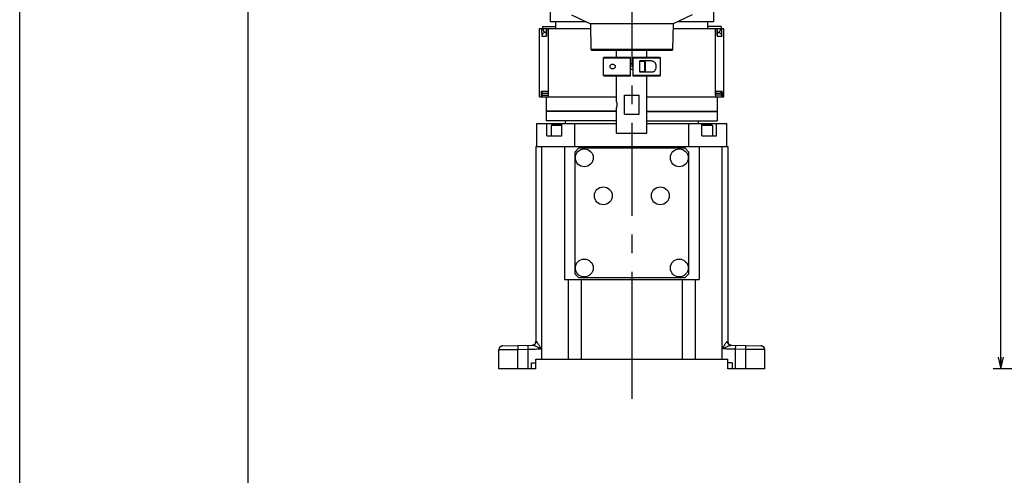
# Model space of a CAD drawing. Extents: x 0 to 2376, y 0 to 1680.
# Tile 16 of 33: x 0 to 518, y 570 to 810. Entities that reach past the tile are written whole.
import ezdxf

# ---------------------------------------------------------------- set-up
doc = ezdxf.new("R2010")
doc.units = 0
doc.header["$LTSCALE"] = 130.68
doc.linetypes.add('CENTER', pattern=[0.6, 0.375, -0.075, 0.075, -0.075])
doc.layers.get('0').update_dxf_attribs({"linetype": 'CONTINUOUS'})
doc.layers.add('95_ALL_DIM', color=7, linetype='CONTINUOUS')
doc.layers.add('DEFAULT_1', color=7, linetype='CENTER')
doc.styles.get("Standard").update_dxf_attribs({"font": 'txt', "width": 0.8})
doc.dimstyles.new('DIMSTYLE_2', dxfattribs={"dimtxt": 16, "dimasz": 6, "dimexe": 0.18, "dimexo": 0.0625, "dimgap": 0.09, "dimtad": 1, "dimdec": 3, "dimtxsty": 'STANDARD', "dimblk": 'OPEN', "dimblk1": 'OPEN', "dimblk2": 'OPEN', "dimcen": 0.09, "dimazin": 3, "dimtp": 0.8, "dimtm": 0.8, "dimtfac": 1, "dimtdec": 3, "dimtofl": 0, "dimtmove": 0, "dimatfit": 3, "dimtolj": 1})

# ---------------------------------------------------------------- blocks, each defined once
blk = doc.blocks.new('_OPEN')
at = {"color": 0, "linetype": 'BYBLOCK'}
for p, q in [((0, 0), (-1, 0.233)), ((-1, -0.233), (0, 0)), ((-1, 0), (0, 0))]:
    blk.add_line(p, q, dxfattribs=at)
blk = doc.blocks.new('*D1')
at = {"layer": '95_ALL_DIM', "color": 2, "linetype": 'CONTINUOUS'}
for p, q in [((644.32, 1080.22), (512.3, 1080.22)), ((516.3, 1080.22), (516.3, 853.22)), ((516.3, 626.22), (516.3, 853.22)), ((987.8, 626.22), (512.3, 626.22))]:
    blk.add_line(p, q, dxfattribs=at)
at = {"layer": '95_ALL_DIM', "color": 2, "linetype": 'CONTINUOUS', "xscale": 6, "yscale": 6, "zscale": 6}
for p, rotation in [((516.3, 1080.22), 90), ((516.3, 626.22), 270)]:
    blk.add_blockref('_OPEN', p, dxfattribs=dict(at, rotation=rotation))
at = {"layer": '95_ALL_DIM', "color": 2, "linetype": 'CONTINUOUS', "width": 0.8}
blk.add_text('454', height=16, rotation=90, dxfattribs=at).set_placement((512.3, 838.97))

msp = doc.modelspace()

# ---------------------------------------------------------------- linework, layer by layer
at = {"color": 7, "linetype": 'CONTINUOUS'}
for p, q in [((0, 0), (0, 1680)), ((120, 1636), (120, 60)), ((279.1186, 825.7163), (279.1186, 808.7163)), ((365.1186, 825.7163), (365.1186, 808.7163)), ((298.2871, 808.7163), (279.1187, 808.7163)), ((282.1186, 805.2163), (282.1186, 808.7163)), ((290.3298, 812.529), (300.3742, 807.7163)), ((353.9075, 812.529), (343.863, 807.7163)), ((365.1185, 808.7163), (345.9501, 808.7163)), ((362.1186, 805.2163), (362.1186, 808.7163)), ((273.6186, 769.2163), (273.6186, 805.2163)), ((273.6196, 805.2163), (300.4179, 805.2163)), ((273.6288, 769.2163), (273.6288, 805.2163)), ((275.1186, 806.2163), (282.1186, 806.2163)), ((275.1186, 806.2163), (275.1186, 805.2163)), ((276.7794, 803.2163), (277.264, 803.2163)), ((278.1278, 805.2163), (278.1278, 770.2163)), ((343.863, 807.7163), (300.3742, 807.7163)), ((300.3742, 807.7163), (300.6099, 794.2163)), ((343.863, 807.7163), (343.6273, 794.2163)), ((343.8194, 805.2163), (370.6176, 805.2163)), ((369.1186, 806.2163), (362.1186, 806.2163)), ((366.1094, 770.2163), (366.1094, 805.2163)), ((366.9579, 804.829), (366.9574, 805.2163)), ((366.9732, 803.2163), (367.4578, 803.2163)), ((369.1186, 806.2163), (369.1186, 805.2163)), ((370.6085, 769.2163), (370.6085, 805.2163)), ((370.6186, 769.2163), (370.6186, 805.2163)), ((274.7798, 801.2163), (277.1673, 801.2163)), ((277.2312, 801.9899), (277.2247, 801.846)), ((277.238, 802.1678), (277.2312, 801.9899)), ((366.9987, 802.1821), (366.9924, 802.3774)), ((367.0049, 802.0182), (366.9987, 802.1821)), ((367.0108, 801.8823), (367.0049, 802.0182)), ((367.0164, 801.7714), (367.0108, 801.8823)), ((367.0215, 801.684), (367.0164, 801.7714)), ((367.0699, 801.2163), (369.4574, 801.2163)), ((343.6273, 794.2163), (300.6099, 794.2163)), ((300.6099, 794.2163), (301.1186, 793.7163)), ((343.118, 793.7163), (301.1192, 793.7163)), ((314.1186, 790.2163), (314.1186, 793.7163)), ((330.1186, 790.2163), (330.1186, 793.7163)), ((343.6273, 794.2163), (343.1186, 793.7163)), ((307.6186, 790.2163), (307.1186, 789.7163)), ((321.3686, 789.7163), (307.1186, 789.7163)), ((307.1186, 789.7163), (307.1186, 780.7163)), ((307.6186, 790.2163), (321.3686, 790.2163)), ((321.3686, 780.2163), (321.3686, 790.2163)), ((322.8686, 790.2163), (336.6186, 790.2163)), ((322.8686, 780.2163), (322.8686, 790.2163)), ((337.1186, 789.7163), (322.8686, 789.7163)), ((332.3369, 788.2163), (326.3686, 788.2163)), ((326.3686, 782.2163), (326.3686, 788.2163)), ((328.9686, 787.9663), (326.3686, 787.9663)), ((329.3686, 787.5663), (328.9686, 787.9663)), ((328.9686, 782.4663), (328.9686, 787.9663)), ((336.6186, 790.2163), (337.1186, 789.7163)), ((337.1186, 789.7163), (337.1186, 780.7163)), ((322.8686, 786.7163), (321.3686, 786.7163)), ((322.8686, 783.7163), (321.3686, 783.7163)), ((328.9686, 782.4663), (326.3686, 782.4663)), ((329.3686, 782.8663), (328.9686, 782.4663)), ((329.3686, 782.8663), (329.3686, 787.5663)), ((307.1186, 780.7163), (321.3686, 780.7163)), ((307.1186, 780.7163), (307.6186, 780.2163)), ((321.3686, 780.2163), (307.6186, 780.2163)), ((314.1186, 766.7163), (314.1186, 780.2163)), ((322.8686, 780.7163), (337.1186, 780.7163)), ((336.6186, 780.2163), (322.8686, 780.2163)), ((332.3369, 782.2163), (326.3686, 782.2163)), ((330.1186, 750.2163), (330.1186, 780.2163)), ((337.1186, 780.7163), (336.6186, 780.2163)), ((274.6813, 772.2163), (277.8565, 772.2163)), ((366.3808, 772.2163), (369.556, 772.2163)), ((273.6196, 769.2163), (314.1186, 769.2163)), ((274.6224, 770.2163), (278.1141, 770.2163)), ((274.6224, 769.2163), (274.6224, 770.2163)), ((274.9179, 769.2163), (274.9179, 770.2163)), ((275.6811, 771.2163), (278.0235, 771.2163)), ((277.1186, 769.2163), (277.1186, 761.7163)), ((277.9667, 771.6787), (277.9757, 771.6142)), ((277.9757, 771.6142), (277.9851, 771.5428)), ((277.9998, 771.4238), (278.0099, 771.3373)), ((278.0099, 771.3373), (278.0202, 771.2455)), ((278.0202, 771.2455), (278.0361, 771.0989)), ((278.0361, 771.0989), (278.0524, 770.9427)), ((278.0524, 770.9427), (278.0689, 770.7786)), ((278.0689, 770.7786), (278.0913, 770.5497)), ((278.0913, 770.5497), (278.1141, 770.3111)), ((278.1186, 770.2163), (278.1141, 770.3113)), ((278.1278, 770.2163), (278.1186, 770.2163)), ((278.1186, 770.2163), (278.1186, 769.2163)), ((318.2456, 770.2163), (325.9916, 770.2163)), ((318.2456, 760.2163), (318.2456, 770.2163)), ((325.9916, 760.2163), (325.9916, 770.2163)), ((330.1186, 769.2163), (370.6177, 769.2163)), ((366.1186, 770.2163), (366.1094, 770.2163)), ((366.1186, 770.2163), (366.1231, 770.3113)), ((366.1186, 770.2163), (366.1186, 769.2163)), ((366.1231, 770.311), (366.1517, 770.609)), ((369.6148, 770.2163), (366.1231, 770.2163)), ((366.1517, 770.609), (366.174, 770.8355)), ((366.174, 770.8355), (366.1905, 770.9972)), ((366.1905, 770.9972), (366.2066, 771.1502)), ((366.2066, 771.1502), (366.2223, 771.2933)), ((366.2138, 771.2163), (368.5562, 771.2163)), ((366.2223, 771.2933), (366.2326, 771.3824)), ((366.2326, 771.3824), (366.2426, 771.466)), ((366.2426, 771.466), (366.2523, 771.5437)), ((366.2523, 771.5437), (366.2617, 771.615)), ((367.1186, 769.2163), (367.1186, 761.7163)), ((369.3193, 770.2163), (369.3193, 769.2163)), ((369.6148, 770.2163), (369.6148, 769.2163)), ((314.1186, 761.7163), (277.1186, 761.7163)), ((284.2456, 761.7163), (284.2456, 761.5163)), ((287.2456, 761.7163), (287.2456, 761.5163)), ((299.6186, 761.7163), (299.6186, 761.5163)), ((302.6186, 761.7163), (302.6186, 761.5163)), ((314.1186, 750.2163), (314.1186, 763.7163)), ((330.1186, 761.7163), (367.1186, 761.7163)), ((341.6186, 761.7163), (341.6186, 761.5163)), ((344.6186, 761.7163), (344.6186, 761.5163)), ((356.9917, 761.7163), (356.9917, 761.5163)), ((359.9917, 761.7163), (359.9917, 761.5163)), ((314.1186, 761.5163), (277.1186, 761.5163)), ((277.1186, 761.5163), (277.1186, 756.7163)), ((314.1186, 756.7163), (277.1186, 756.7163)), ((287.1186, 756.7163), (287.1186, 755.2163)), ((318.2456, 760.2163), (325.9916, 760.2163)), ((330.1186, 761.5163), (367.1186, 761.5163)), ((330.1186, 756.7163), (367.1186, 756.7163)), ((357.1186, 756.7163), (357.1186, 755.2163)), ((367.1186, 761.5163), (367.1186, 756.7163)), ((272.1186, 755.2163), (314.1186, 755.2163)), ((272.1186, 743.2163), (272.1186, 755.2163)), ((277.4795, 748.7163), (277.4795, 755.2163)), ((280.2186, 754.7163), (279.6186, 754.1163)), ((285.2577, 754.1163), (279.6186, 754.1163)), ((279.6186, 754.1163), (279.6186, 748.8163)), ((285.2577, 754.7163), (280.2186, 754.7163)), ((280.7295, 754.7163), (280.7295, 755.2163)), ((285.2577, 748.7163), (285.2577, 755.2163)), ((292.1186, 743.2163), (292.1186, 755.2163)), ((330.1186, 755.2163), (372.1186, 755.2163)), ((352.1186, 743.2163), (352.1186, 755.2163)), ((358.9795, 748.7163), (358.9795, 755.2163)), ((364.0186, 754.7163), (358.9795, 754.7163)), ((364.6186, 754.1163), (358.9795, 754.1163)), ((363.5077, 754.7163), (363.5077, 755.2163)), ((364.0186, 754.7163), (364.6186, 754.1163)), ((364.6186, 754.1163), (364.6186, 748.8163)), ((366.7577, 748.7163), (366.7577, 755.2163)), ((372.1186, 743.2163), (372.1186, 755.2163)), ((277.4795, 748.7163), (285.2577, 748.7163)), ((279.6186, 748.8163), (285.2577, 748.8163)), ((314.1186, 750.2163), (330.1186, 750.2163)), ((358.9795, 748.8163), (364.6186, 748.8163)), ((358.9795, 748.7163), (366.7577, 748.7163)), ((271.6186, 743.2163), (372.1186, 743.2163)), ((271.6186, 743.2163), (271.6186, 640.5221)), ((274.5475, 743.2163), (274.5475, 631.2163)), ((286.6186, 743.2163), (286.6186, 673.2163)), ((292.1186, 740.2163), (294.1186, 742.2163)), ((350.1186, 742.2163), (294.1186, 742.2163)), ((350.1186, 742.2163), (352.1186, 740.2163)), ((357.6186, 743.2163), (357.6186, 673.2163)), ((369.6897, 631.2163), (369.6897, 743.2163)), ((372.2788, 743.2163), (372.6186, 743.2163)), ((372.6186, 743.2163), (372.6186, 640.5221)), ((292.1186, 740.2163), (292.1186, 676.2163)), ((352.1186, 676.2163), (352.1186, 740.2163)), ((294.1186, 674.2163), (292.1186, 676.2163)), ((294.1186, 674.2163), (350.1186, 674.2163)), ((352.1186, 676.2163), (350.1186, 674.2163)), ((286.6186, 673.2163), (357.6186, 673.2163)), ((288.7617, 631.2163), (288.7617, 673.2163)), ((295.6583, 631.2163), (295.6583, 673.2163)), ((322.1186, 673.2163), (322.1186, 631.2163)), ((348.579, 673.2163), (348.579, 631.2163)), ((355.4755, 673.2163), (355.4755, 631.2163)), ((254.0837, 638.2506), (269.8951, 638.5266)), ((254.0837, 638.2506), (254.0839, 638.2425)), ((262.0837, 638.3903), (262.1186, 636.3906)), ((267.4416, 638.4838), (267.4765, 636.4841)), ((374.3422, 638.5266), (390.1535, 638.2506)), ((376.7608, 636.4841), (376.7957, 638.4838)), ((382.1186, 636.3906), (382.1535, 638.3903)), ((390.1535, 638.2506), (390.1534, 638.2427)), ((252.1186, 626.2163), (252.1186, 636.2509)), ((252.1325, 635.7252), (252.1186, 635.725)), ((252.1902, 636.0145), (252.1831, 635.9701)), ((252.2248, 636.2524), (252.221, 636.2914)), ((252.2218, 636.885), (252.3297, 636.8489)), ((252.3427, 636.889), (252.3242, 636.8318)), ((252.3481, 636.8872), (252.3427, 636.889)), ((262.1186, 636.3906), (267.4765, 636.4841)), ((262.1186, 626.2163), (262.1186, 636.3906)), ((267.4765, 636.4841), (267.4765, 626.2163)), ((382.1186, 636.3906), (376.7608, 636.4841)), ((376.7608, 626.2163), (376.7608, 636.4841)), ((382.1186, 626.2163), (382.1186, 636.3906)), ((391.8891, 636.8872), (391.8945, 636.889)), ((391.9214, 636.8042), (391.8945, 636.889)), ((392.0154, 636.885), (391.9073, 636.8488)), ((391.9641, 636.6402), (391.9214, 636.8042)), ((391.994, 636.4815), (391.9641, 636.6402)), ((392.0129, 636.3307), (391.994, 636.4815)), ((392.0125, 636.2524), (392.0163, 636.2912)), ((392.0192, 636.2558), (392.0129, 636.3307)), ((392.0163, 636.2912), (392.0162, 636.2919)), ((392.1186, 635.725), (392.1048, 635.7252)), ((392.1186, 626.2163), (392.1186, 636.2509)), ((269.285, 629.2163), (271.6186, 629.2163)), ((271.6186, 631.2163), (372.6186, 631.2163)), ((271.6186, 626.2163), (271.6186, 631.2163)), ((372.6186, 626.2163), (372.6186, 631.2163)), ((374.9522, 629.2163), (372.6186, 629.2163)), ((271.6186, 626.2163), (252.1186, 626.2163)), ((392.1186, 626.2163), (372.6186, 626.2163))]:
    msp.add_line(p, q, dxfattribs=at)
for points in [[(277.2798, 805.2163), (277.2796, 804.9461), (277.2788, 804.6802), (277.2775, 804.4223), (277.2758, 804.1748), (277.2736, 803.9387), (277.2712, 803.7144), (277.2684, 803.5037), (277.2655, 803.3061), (277.2623, 803.1209), (277.259, 802.9491), (277.2556, 802.7902), (277.2521, 802.6429), (277.2486, 802.5077)], [(366.9828, 802.737), (366.9767, 803.0252), (366.9738, 803.1844), (366.971, 803.3544), (366.9683, 803.5354), (366.9659, 803.7266), (366.9637, 803.9282), (366.9618, 804.1402), (366.9601, 804.3616), (366.9588, 804.5916), (366.9579, 804.829)], [(277.2247, 801.846), (277.2187, 801.7327), (277.2159, 801.6867), (277.2133, 801.6473), (277.211, 801.6149), (277.2089, 801.5886), (277.2078, 801.5763)], [(277.2486, 802.5077), (277.2416, 802.2708), (277.238, 802.1678)], [(366.9924, 802.3774), (366.986, 802.6079), (366.9828, 802.737)], [(367.0314, 801.556), (367.0313, 801.5566), (367.0307, 801.5624), (367.0296, 801.5746), (367.0279, 801.5941), (367.0259, 801.6189), (367.0238, 801.6487), (367.0215, 801.684)], [(277.9354, 771.8657), (277.9341, 771.8704), (277.9335, 771.8725), (277.9343, 771.8694), (277.9358, 771.8627), (277.9379, 771.8529), (277.9405, 771.8396), (277.9435, 771.8237), (277.9468, 771.8053), (277.9504, 771.7842), (277.9542, 771.761), (277.9582, 771.7357), (277.9624, 771.7081), (277.9667, 771.6787)], [(277.9851, 771.5428), (277.9948, 771.465), (277.9998, 771.4238)], [(366.2617, 771.615), (366.2707, 771.6794), (366.275, 771.7088), (366.2791, 771.7363), (366.2831, 771.7616), (366.2869, 771.7848), (366.2905, 771.8058), (366.2938, 771.8242), (366.2968, 771.84), (366.2994, 771.8533), (366.3015, 771.863), (366.3028, 771.869)], [(254.227, 638.2531), (253.992, 638.2357), (253.7727, 638.1944), (253.5597, 638.1296), (253.3553, 638.0421), (253.1622, 637.9331), (252.9825, 637.8039), (252.8184, 637.656), (252.6718, 637.4916), (252.5445, 637.3124), (252.4378, 637.1206), (252.3529, 636.9183), (252.3428, 636.889)], [(391.8945, 636.889), (391.8154, 637.0869), (391.7124, 637.2806), (391.5885, 637.462), (391.4451, 637.6291), (391.2839, 637.78), (391.1066, 637.9125), (390.9154, 638.0251), (390.7127, 638.1164), (390.5007, 638.1851), (390.282, 638.2305), (390.0592, 638.2517), (390.0116, 638.2531)], [(252.1831, 635.9701), (252.181, 635.9579), (252.1771, 635.9364), (252.1737, 635.9194), (252.1719, 635.9113)], [(252.221, 636.2918), (252.2196, 636.2739), (252.215, 636.2219), (252.2101, 636.1732), (252.2052, 636.1279), (252.2001, 636.0863), (252.1951, 636.0484), (252.1902, 636.0145)], [(252.3242, 636.8318), (252.28, 636.6703), (252.2484, 636.5135), (252.2277, 636.3639), (252.221, 636.2914)], [(392.0553, 635.9633), (392.0511, 635.9882), (392.0467, 636.0166), (392.0421, 636.0482), (392.0375, 636.0832), (392.0328, 636.1215), (392.0282, 636.1632), (392.0236, 636.208), (392.0192, 636.2558)], [(392.0677, 635.9015), (392.0677, 635.9013), (392.067, 635.9042), (392.0652, 635.912), (392.0624, 635.9252), (392.0591, 635.9423), (392.0553, 635.9633)]]:
    msp.add_lwpolyline(points, dxfattribs=at)
for centre in [(297.1186, 737.2163), (347.1186, 737.2163), (307.1186, 717.2163), (337.1186, 717.2163), (297.1186, 679.2163), (347.1186, 679.2163)]:
    msp.add_circle(centre, 4.7, dxfattribs=at)
for centre, radius, start, end in [((279.7186, 748.8163), 0.1, 180, 270), ((364.5186, 748.8163), 0.1, 270, 360), ((254.1186, 636.2509), 2, 91, 180), ((269.6186, 640.5221), 2, 271, 360), ((374.6186, 640.5221), 2, 180, 269), ((390.1186, 636.2509), 2, 0, 89), ((252.6186, 635.725), 0.5, 150.629094, 180), ((391.6186, 635.725), 0.5, 0, 29.376378)]:
    msp.add_arc(centre, radius, start, end, dxfattribs=at)
for points, knots in [([(274.6715, 805.2163), (274.6715, 804.9595), (274.6727, 804.4398), (274.68, 803.6729), (274.6876, 802.9371), (274.7125, 802.3073), (274.7043, 801.7478), (274.7789, 801.4864), (274.7321, 801.2163), (274.7798, 801.2163)], [0, 0, 0, 0, 0.19239893, 0.38916116, 0.57569937, 0.7399235, 0.87264373, 0.96424474, 1, 1, 1, 1]), ([(276.7794, 803.2163), (276.5193, 803.2163), (275.9935, 803.1122), (275.3289, 802.6671), (274.8839, 802.0024), (274.7798, 801.4764), (274.7798, 801.2163)], [0, 0, 0, 0, 0.24997584, 0.49996583, 0.74997584, 1, 1, 1, 1]), ([(275.3539, 805.2163), (275.3538, 805.0877), (275.3732, 804.8238), (275.4618, 804.4341), (275.6136, 804.062), (275.8252, 803.7311), (276.0919, 803.4598), (276.4121, 803.2675), (276.6573, 803.2163), (276.7794, 803.2163)], [0, 0, 0, 0, 0.1433865, 0.29357945, 0.44360545, 0.58902489, 0.72856627, 0.86393604, 1, 1, 1, 1]), ([(277.2443, 802.3402), (277.2459, 802.385), (277.2525, 802.5709), (277.2592, 802.9125), (277.2676, 803.3657), (277.2734, 803.8374), (277.2775, 804.3115), (277.2798, 804.7717), (277.2803, 805.0715), (277.2803, 805.2163)], [0, 0, 0, 0, 0.0470609, 0.19581477, 0.35463071, 0.52021011, 0.6874173, 0.84902981, 1, 1, 1, 1]), ([(366.957, 805.2163), (366.957, 805.0721), (366.9575, 804.7733), (366.9597, 804.3146), (366.9638, 803.8415), (366.9696, 803.3703), (366.9779, 802.9171), (366.9846, 802.5752), (366.9913, 802.3891), (366.9928, 802.3442)], [0, 0, 0, 0, 0.15060097, 0.31190306, 0.47895508, 0.64459247, 0.80365569, 0.95278997, 1, 1, 1, 1]), ([(367.4578, 803.2163), (367.5799, 803.2163), (367.8252, 803.2675), (368.1453, 803.4598), (368.412, 803.7311), (368.6237, 804.062), (368.7754, 804.4341), (368.8641, 804.8238), (368.8834, 805.0877), (368.8833, 805.2163)], [0, 0, 0, 0, 0.13606403, 0.27143373, 0.41097512, 0.55639456, 0.70642053, 0.85661354, 1, 1, 1, 1]), ([(367.4578, 803.2163), (367.7179, 803.2163), (368.2438, 803.1122), (368.9084, 802.6671), (369.3534, 802.0024), (369.4574, 801.4764), (369.4574, 801.2163)], [0, 0, 0, 0, 0.24997849, 0.49996929, 0.7499783, 1, 1, 1, 1]), ([(369.4574, 801.2163), (369.5051, 801.2163), (369.4584, 801.4864), (369.5329, 801.7478), (369.5247, 802.3073), (369.5496, 802.9371), (369.5573, 803.6729), (369.5646, 804.4398), (369.5658, 804.9595), (369.5657, 805.2163)], [0, 0, 0, 0, 0.03575542, 0.12735619, 0.26007652, 0.42430064, 0.61083882, 0.80760108, 1, 1, 1, 1]), ([(277.1673, 801.2163), (277.2545, 801.216), (277.1783, 801.52), (277.2349, 801.7555), (277.2346, 802.0599), (277.2413, 802.2564), (277.2443, 802.3402)], [0, 0, 0, 0, 0.23217275, 0.47511059, 0.77512715, 1, 1, 1, 1]), ([(366.9928, 802.3442), (366.9958, 802.2602), (367.0025, 802.0632), (367.0022, 801.7578), (367.059, 801.5214), (366.9823, 801.216), (367.0699, 801.2163)], [0, 0, 0, 0, 0.22458892, 0.52443714, 0.76746672, 1, 1, 1, 1]), ([(332.3369, 788.2163), (332.5189, 788.2163), (332.8777, 788.1883), (333.3892, 788.038), (333.8364, 787.7716), (334.1931, 787.4073), (334.4577, 786.978), (334.6436, 786.5068), (334.7632, 786.0035), (334.8217, 785.4796), (334.8213, 784.9471), (334.7622, 784.4235), (334.6419, 783.9205), (334.4552, 783.4495), (334.1896, 783.0207), (333.8321, 782.6577), (333.3853, 782.3932), (332.8755, 782.2442), (332.5181, 782.2163), (332.3369, 782.2163)], [0, 0, 0, 0, 0.06209135, 0.12198149, 0.18026367, 0.23762004, 0.29414659, 0.35116665, 0.40969503, 0.47011708, 0.53055851, 0.59096305, 0.64944485, 0.70648903, 0.76305228, 0.8203884, 0.87851761, 0.93816496, 1, 1, 1, 1]), ([(311.9206, 783.9663), (311.836, 783.9663), (311.6625, 783.9815), (311.4091, 784.0578), (311.1781, 784.1936), (310.99, 784.3793), (310.8525, 784.5972), (310.7626, 784.8356), (310.7178, 785.0872), (310.7176, 785.3458), (310.7625, 785.5964), (310.8486, 785.8248), (310.9676, 786.0198), (311.1136, 786.1798), (311.2833, 786.3055), (311.4757, 786.3972), (311.6905, 786.4541), (311.8422, 786.4663), (311.9206, 786.4663)], [0, 0, 0, 0, 0.06544956, 0.13384258, 0.2029976, 0.27063392, 0.33630669, 0.40081366, 0.46651084, 0.53295613, 0.59982742, 0.66240429, 0.72067987, 0.77546577, 0.82900047, 0.88301319, 0.93934917, 1, 1, 1, 1]), ([(311.9206, 786.4663), (312.0323, 786.4663), (312.2513, 786.4411), (312.5568, 786.3447), (312.8257, 786.2067), (313.0535, 786.0382), (313.2355, 785.8473), (313.3678, 785.64), (313.4466, 785.4241), (313.4707, 785.2047), (313.441, 784.9869), (313.3583, 784.7746), (313.2242, 784.5718), (313.0424, 784.3851), (312.8161, 784.2202), (312.5494, 784.0852), (312.2472, 783.9909), (312.0308, 783.9663), (311.9206, 783.9663)], [0, 0, 0, 0, 0.07708055, 0.15079106, 0.22006025, 0.28475566, 0.34548715, 0.4010605, 0.45331812, 0.50266974, 0.5518686, 0.6036251, 0.65858434, 0.71852745, 0.78250841, 0.85102731, 0.923894, 1, 1, 1, 1]), ([(274.6224, 770.2163), (274.6224, 770.3562), (274.6237, 770.6346), (274.6259, 771.0411), (274.6373, 771.4051), (274.6313, 771.7367), (274.6817, 771.9488), (274.6062, 772.216), (274.6813, 772.2163)], [0, 0, 0, 0, 0.20951914, 0.41790004, 0.60619612, 0.76452188, 0.88750581, 1, 1, 1, 1]), ([(274.6813, 772.2163), (274.6813, 772.0438), (274.775, 771.6921), (275.1569, 771.3101), (275.5086, 771.2163), (275.6811, 771.2163)], [0, 0, 0, 0, 0.33336353, 0.66669687, 1, 1, 1, 1]), ([(277.8565, 772.2163), (277.9081, 772.2164), (277.9066, 772.0676), (277.9417, 771.9432), (277.9632, 771.7713), (277.9914, 771.5629), (278.0166, 771.3374), (278.033, 771.1829), (278.0401, 771.1152)], [0, 0, 0, 0, 0.13823112, 0.24773336, 0.39507012, 0.5838445, 0.81767565, 1, 1, 1, 1]), ([(366.1992, 771.1349), (366.2063, 771.2028), (366.2227, 771.3569), (366.2479, 771.5805), (366.276, 771.7857), (366.2974, 771.9535), (366.3314, 772.0738), (366.3313, 772.2163), (366.3808, 772.2163)], [0, 0, 0, 0, 0.18599874, 0.42225202, 0.61106744, 0.75726334, 0.86512432, 1, 1, 1, 1]), ([(369.556, 772.2163), (369.556, 772.0438), (369.4623, 771.6921), (369.0804, 771.3101), (368.7287, 771.2163), (368.5562, 771.2163)], [0, 0, 0, 0, 0.33335369, 0.6666882, 1, 1, 1, 1]), ([(369.556, 772.2163), (369.631, 772.216), (369.5555, 771.9488), (369.6059, 771.7367), (369.5999, 771.4051), (369.6113, 771.0411), (369.6136, 770.6346), (369.6148, 770.3562), (369.6148, 770.2163)], [0, 0, 0, 0, 0.11249421, 0.23547811, 0.39380388, 0.58209996, 0.79048086, 1, 1, 1, 1]), ([(274.9179, 770.2163), (274.9179, 770.2864), (274.9296, 770.4286), (274.9809, 770.6342), (275.0667, 770.8231), (275.1823, 770.984), (275.3248, 771.1104), (275.4931, 771.1956), (275.6181, 771.2163), (275.6811, 771.2163)], [0, 0, 0, 0, 0.15153408, 0.30666176, 0.45603832, 0.59718823, 0.73180748, 0.86384569, 1, 1, 1, 1]), ([(278.0514, 771.0045), (278.0639, 770.8818), (278.0864, 770.6516), (278.1084, 770.4213), (278.1186, 770.3139)], [0, 0, 0, 0, 0.5333879, 1, 1, 1, 1]), ([(366.1374, 770.511), (366.1418, 770.5569), (366.1582, 770.7277), (366.175, 770.8986), (366.1877, 771.0234)], [0, 0, 0, 0, 0.26871972, 1, 1, 1, 1]), ([(368.5562, 771.2163), (368.6192, 771.2163), (368.7441, 771.1956), (368.9124, 771.1104), (369.0549, 770.984), (369.1705, 770.8231), (369.2563, 770.6342), (369.3077, 770.4286), (369.3194, 770.2864), (369.3193, 770.2163)], [0, 0, 0, 0, 0.1361543, 0.26819252, 0.40281178, 0.54396168, 0.69333824, 0.84846593, 1, 1, 1, 1]), ([(314.1186, 766.7163), (314.1232, 766.6874), (314.1407, 766.5733), (314.1742, 766.3279), (314.2136, 765.9446), (314.24, 765.4674), (314.2397, 764.9568), (314.213, 764.4815), (314.1738, 764.1017), (314.1405, 763.8578), (314.1232, 763.7453), (314.1186, 763.7163)], [0, 0, 0, 0, 0.0291722, 0.11493764, 0.24666824, 0.41278731, 0.59066154, 0.7549027, 0.88661092, 0.97081343, 1, 1, 1, 1]), ([(254.2256, 638.2531), (254.1222, 638.2513), (253.9055, 638.231), (253.5713, 638.1443), (253.2222, 637.9836), (252.8745, 637.7293), (252.5575, 637.3639), (252.4052, 637.0569), (252.3481, 636.8872)], [0, 0, 0, 0, 0.12562791, 0.26317222, 0.41754607, 0.58971375, 0.78251387, 1, 1, 1, 1]), ([(271.8199, 640.5263), (271.8201, 640.2692), (271.7214, 639.751), (271.2963, 639.091), (270.6571, 638.6424), (270.1474, 638.531), (269.8951, 638.5266)], [0, 0, 0, 0, 0.25234331, 0.50329927, 0.75232927, 1, 1, 1, 1]), ([(274.5475, 636.6322), (274.2533, 636.7795), (273.6891, 637.0547), (272.8799, 637.433), (272.1554, 637.7595), (271.5227, 638.0319), (270.9851, 638.2479), (270.5418, 638.4049), (270.1903, 638.5009), (269.9822, 638.5281), (269.8951, 638.5266)], [0, 0, 0, 0, 0.19575587, 0.37346573, 0.53146563, 0.66854865, 0.78331119, 0.87617751, 0.94812866, 1, 1, 1, 1]), ([(271.8199, 640.5263), (271.7695, 640.5253), (271.7024, 640.5239), (271.6353, 640.5224), (271.6186, 640.5221)], [0, 0, 0, 0, 0.75077222, 1, 1, 1, 1]), ([(274.5475, 636.6322), (274.3556, 636.9249), (274.0049, 637.4773), (273.5268, 638.2596), (273.1151, 638.9314), (272.7595, 639.4905), (272.4581, 639.9318), (272.2054, 640.253), (272.0112, 640.4514), (271.8734, 640.5274), (271.8199, 640.5263)], [0, 0, 0, 0, 0.21906236, 0.4095084, 0.57379717, 0.71231334, 0.82400825, 0.90867931, 0.96650726, 1, 1, 1, 1]), ([(369.6897, 636.6322), (369.9092, 636.9667), (370.3028, 637.5903), (370.8321, 638.4599), (371.2767, 639.1791), (371.6474, 639.747), (371.9561, 640.1646), (372.187, 640.4208), (372.3531, 640.5277), (372.4173, 640.5263)], [0, 0, 0, 0, 0.25048668, 0.46154901, 0.63737897, 0.77947128, 0.88697198, 0.95977218, 1, 1, 1, 1]), ([(369.6897, 636.6322), (370.0273, 636.801), (370.6666, 637.1119), (371.572, 637.5316), (372.3587, 637.8811), (373.0228, 638.1591), (373.566, 638.3634), (373.9899, 638.4901), (374.2393, 638.5284), (374.3422, 638.5266)], [0, 0, 0, 0, 0.22458239, 0.42296194, 0.5937556, 0.73675097, 0.85136149, 0.93880588, 1, 1, 1, 1]), ([(374.3422, 638.5266), (374.0899, 638.531), (373.5801, 638.6424), (372.941, 639.091), (372.5158, 639.751), (372.4171, 640.2692), (372.4173, 640.5263)], [0, 0, 0, 0, 0.24767073, 0.49670073, 0.74765669, 1, 1, 1, 1]), ([(372.4173, 640.5263), (372.4677, 640.5253), (372.5348, 640.5239), (372.6019, 640.5224), (372.6186, 640.5221)], [0, 0, 0, 0, 0.75083391, 1, 1, 1, 1]), ([(391.2272, 637.8223), (391.1538, 637.8799), (390.9708, 638.0039), (390.6664, 638.1441), (390.3321, 638.2309), (390.1154, 638.2513), (390.0116, 638.2531)], [0, 0, 0, 0, 0.21300588, 0.50389638, 0.76248859, 1, 1, 1, 1]), ([(391.8892, 636.8872), (391.8321, 637.0568), (391.6799, 637.3638), (391.4244, 637.6581), (391.2656, 637.7923), (391.2272, 637.8223)], [0, 0, 0, 0, 0.46323358, 0.87400385, 1, 1, 1, 1]), ([(252.1186, 636.2509), (252.1186, 636.296), (252.1623, 636.3551), (252.2156, 636.3933), (252.2321, 636.4031)], [0, 0, 0, 0, 0.7042825, 1, 1, 1, 1]), ([(252.2071, 636.0602), (252.2035, 636.0319), (252.1898, 635.9434), (252.1603, 635.8579), (252.1563, 635.7385), (252.1435, 635.7288)], [0, 0, 0, 0, 0.25694562, 0.82914913, 1, 1, 1, 1]), ([(252.3481, 636.8872), (252.3222, 636.8104), (252.2807, 636.6624), (252.2443, 636.4624), (252.2313, 636.3409), (252.2275, 636.2914)], [0, 0, 0, 0, 0.39920577, 0.75518359, 1, 1, 1, 1]), ([(252.5058, 636.2563), (252.5749, 636.2573), (252.9393, 636.2624), (253.7163, 636.2732), (254.9375, 636.2903), (256.4553, 636.3115), (258.2072, 636.336), (260.1211, 636.3627), (261.4432, 636.3811), (262.1186, 636.3906)], [0, 0, 0, 0, 0.02155419, 0.11373219, 0.2424912, 0.40267516, 0.58740595, 0.78921228, 1, 1, 1, 1]), ([(267.4765, 636.4841), (268.1152, 636.4975), (269.3899, 636.5242), (271.2505, 636.5631), (272.9689, 636.5991), (274.0512, 636.6218), (274.5475, 636.6322)], [0, 0, 0, 0, 0.27097352, 0.54082205, 0.78940088, 1, 1, 1, 1]), ([(376.7608, 636.4841), (376.2479, 636.4948), (375.222, 636.5163), (373.7044, 636.5481), (372.2508, 636.5786), (370.9197, 636.6064), (370.0802, 636.624), (369.6897, 636.6322)], [0, 0, 0, 0, 0.21759035, 0.43525892, 0.64383728, 0.83432161, 1, 1, 1, 1]), ([(391.7301, 636.2564), (391.6609, 636.2573), (391.2962, 636.2624), (390.5188, 636.2733), (389.2974, 636.2903), (387.7793, 636.3115), (386.0277, 636.336), (384.1146, 636.3627), (382.7935, 636.3811), (382.1186, 636.3906)], [0, 0, 0, 0, 0.02162505, 0.11383028, 0.24263631, 0.40286243, 0.58765872, 0.78935854, 1, 1, 1, 1]), ([(391.9832, 636.5099), (391.9751, 636.5585), (391.9554, 636.6586), (391.9294, 636.7573), (391.9143, 636.8079)], [0, 0, 0, 0, 0.4825113, 1, 1, 1, 1]), ([(392.0125, 636.2524), (392.0086, 636.3156), (392, 636.4016), (391.987, 636.4871), (391.9832, 636.5099)], [0, 0, 0, 0, 0.73220717, 1, 1, 1, 1]), ([(392.1186, 636.2509), (392.1186, 636.296), (392.0749, 636.3553), (392.0214, 636.3934), (392.0048, 636.4033)], [0, 0, 0, 0, 0.70284904, 1, 1, 1, 1]), ([(392.1048, 635.7252), (392.0813, 635.7255), (392.0781, 635.8545), (392.0394, 635.9664), (392.026, 636.0913), (392.0207, 636.1516)], [0, 0, 0, 0, 0.1607836, 0.59773605, 1, 1, 1, 1]), ([(269.3374, 626.2163), (269.3286, 626.7163), (269.3112, 627.7163), (269.2937, 628.7163), (269.285, 629.2163)], [0, 0, 0, 0, 0.49999991, 1, 1, 1, 1]), ([(374.9522, 629.2163), (374.9435, 628.7163), (374.9261, 627.7163), (374.9086, 626.7163), (374.8999, 626.2163)], [0, 0, 0, 0, 0.50000009, 1, 1, 1, 1])]:
    msp.add_open_spline(points, degree=3, knots=knots, dxfattribs=at)
for points in [[(277.2065, 801.609), (277.1806, 801.4794), (277.1673, 801.3475), (277.1673, 801.2163)], [(367.0307, 801.6089), (367.0567, 801.4794), (367.0699, 801.3475), (367.0699, 801.2163)], [(277.8565, 772.2163), (277.8565, 772.0788), (277.8862, 771.9392), (277.9424, 771.8114)], [(366.3808, 772.2163), (366.3808, 772.0788), (366.351, 771.9392), (366.2948, 771.8114)], [(278.0401, 771.1152), (278.0439, 771.0783), (278.0477, 771.0414), (278.0514, 771.0045)], [(278.1141, 770.311), (278.1172, 770.2792), (278.1218, 770.2476), (278.1278, 770.2163)], [(278.1186, 770.3139), (278.1217, 770.2814), (278.1247, 770.2489), (278.1278, 770.2163)], [(366.1094, 770.2163), (366.1187, 770.3146), (366.128, 770.4128), (366.1374, 770.511)], [(366.1094, 770.2163), (366.1155, 770.2476), (366.1201, 770.2792), (366.1231, 770.311)], [(366.1877, 771.0234), (366.1915, 771.0606), (366.1953, 771.0978), (366.1992, 771.1349)], [(252.1325, 635.7252), (252.1325, 635.7916), (252.1463, 635.8589), (252.1725, 635.9209)], [(252.1435, 635.7288), (252.1405, 635.7266), (252.1369, 635.7253), (252.1325, 635.7252)], [(252.2247, 636.2524), (252.2195, 636.1895), (252.2149, 636.1226), (252.2071, 636.0602)], [(252.2275, 636.2914), (252.2265, 636.2784), (252.2255, 636.2654), (252.2247, 636.2524)], [(252.2247, 636.2524), (252.2642, 636.253), (252.3036, 636.2535), (252.3431, 636.2541)], [(252.3431, 636.2541), (252.3973, 636.2548), (252.4516, 636.2556), (252.5058, 636.2563)], [(391.8936, 636.2541), (391.8391, 636.2548), (391.7846, 636.2556), (391.7301, 636.2564)], [(391.9143, 636.8079), (391.9064, 636.8345), (391.898, 636.8609), (391.8892, 636.8872)], [(392.0125, 636.2524), (391.9729, 636.253), (391.9332, 636.2535), (391.8936, 636.2541)], [(392.0207, 636.1516), (392.0178, 636.1855), (392.0152, 636.2195), (392.0125, 636.2524)], [(392.1047, 635.7252), (392.1047, 635.7915), (392.0909, 635.8587), (392.0648, 635.9206)]]:
    msp.add_open_spline(points, degree=3, dxfattribs=at)
at = {"layer": 'DEFAULT_1', "color": 7, "linetype": 'CENTER'}
for p, q in [((322.1186, 1226.0292), (322.1186, 673.2163)), ((322.1186, 631.2163), (322.1186, 610.428))]:
    msp.add_line(p, q, dxfattribs=at)

# ---------------------------------------------------------------- dimensions: what is measured, and where the dimension line sits
at = {"layer": '95_ALL_DIM', "color": 2, "linetype": 'CONTINUOUS'}
dim = msp.add_linear_dim(base=(516.2956, 626.2163), p1=(644.3151, 1080.2163), p2=(987.7956, 626.2163), angle=270, dimstyle='DIMSTYLE_2', dxfattribs=at)
dim.commit()
dim.dimension.update_dxf_attribs({"geometry": '*D1', "text_midpoint": (504.2956, 858.1723), "dimtype": 160})

doc.saveas('drawing.dxf')
